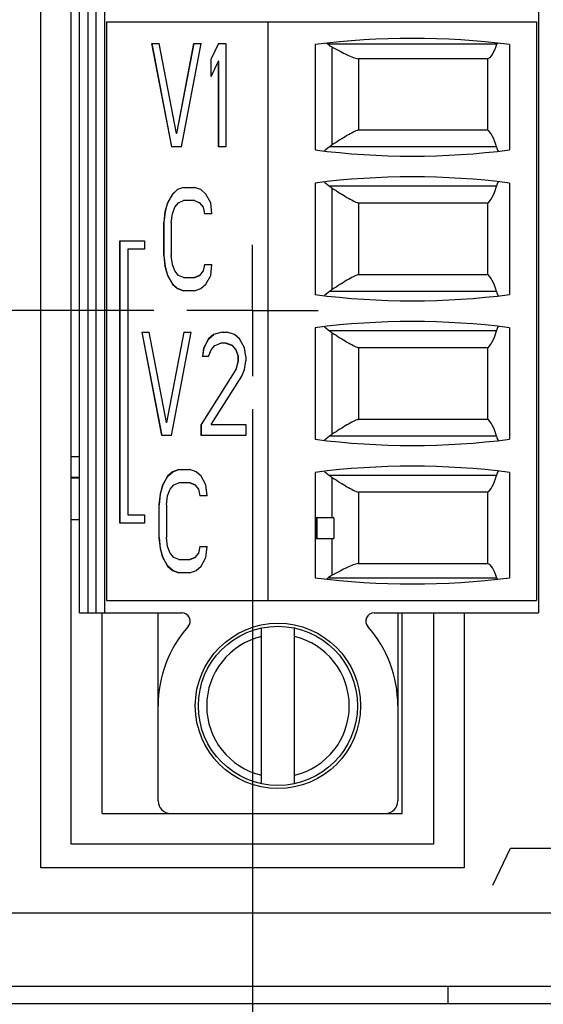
# Model space of a CAD drawing. Header units: inches. Extents: x 0 to 34, y 0 to 22.
# Tile 19 of 39: x 14.3 to 15.3, y 8.4 to 10.3. Entities that reach past the tile are written whole.
import ezdxf

# ---------------------------------------------------------------- set-up
doc = ezdxf.new("R2010")
doc.units = ezdxf.units.IN
doc.header["$LTSCALE"] = 1.87
doc.header["$MEASUREMENT"] = 0
doc.linetypes.add('CENTER', pattern=[0.6, 0.375, -0.075, 0.075, -0.075])
doc.layers.get('0').update_dxf_attribs({"linetype": 'CONTINUOUS'})
for name, color, linetype in [('02___PRT_ALL_AXES', 7, 'CONTINUOUS'), ('ARTWORK', 7, 'CONTINUOUS'), ('DEFAULT_1', 7, 'CENTER'), ('DIMENSIONS', 7, 'CONTINUOUS')]:
    doc.layers.add(name, color=color, linetype=linetype)
doc.styles.get("Standard").update_dxf_attribs({"font": 'txt', "width": 0.8})
doc.dimstyles.new('DIMSTYLE_1', dxfattribs={"dimtxt": 0.125, "dimasz": 0.18, "dimexe": 0.125, "dimexo": 0.0625, "dimgap": 0.03125, "dimtad": 0, "dimtih": 1, "dimtoh": 1, "dimlfac": 0.5, "dimzin": 4, "dimdsep": 46, "dimtxsty": 'STANDARD', "dimblk": '_FILLED', "dimblk1": '_FILLED', "dimblk2": '_FILLED', "dimcen": 0.09, "dimadec": 0, "dimazin": 0, "dimtp": 0.001, "dimtm": 0.001, "dimtfac": 1, "dimtofl": 0, "dimtmove": 0, "dimatfit": 3, "dimldrblk": '_FILLED', "dimfxl": 1, "dimtolj": 1, "dimtzin": 4, "dimarcsym": 0})
doc.dimstyles.new('DIMSTYLE_3', dxfattribs={"dimtxt": 0.125, "dimasz": 0.18, "dimexe": 0.125, "dimexo": 0.0625, "dimgap": 0.03125, "dimtad": 0, "dimtih": 1, "dimtoh": 1, "dimlfac": 0.5, "dimzin": 4, "dimdsep": 46, "dimtxsty": 'STANDARD', "dimblk": '_FILLED', "dimblk1": '_FILLED', "dimblk2": '_FILLED', "dimcen": 0.09, "dimadec": 0, "dimazin": 0, "dimtp": 0.01, "dimtm": 0.01, "dimtfac": 1, "dimtofl": 0, "dimtmove": 0, "dimatfit": 3, "dimldrblk": '_FILLED', "dimfxl": 1, "dimtolj": 1, "dimtzin": 4, "dimarcsym": 0})

# ---------------------------------------------------------------- blocks, each defined once
blk = doc.blocks.new('*D6')
at = {"layer": 'DIMENSIONS', "color": 2, "linetype": 'CONTINUOUS'}
blk.add_line((14.6988, 9.5799), (14.6988, 7.5131), dxfattribs=at)
at = {"layer": 'DIMENSIONS', "color": 2, "linetype": 'CONTINUOUS', "insert": (14.6363, 7.4506), "char_height": 0.125, "width": 1.125, "attachment_point": 3, "rotation": 90, "line_spacing_factor": 0.9}
blk.add_mtext('3.39{\\Ftxt.shx;\\W1.000000;\\H0.125000; }[86.2]', dxfattribs=at)
blk = doc.blocks.new('_FILLED')
at = {"color": 0, "linetype": 'BYBLOCK'}
blk.add_solid([(0, 0), (-1, 0.174), (-1, -0.174)], dxfattribs=at)
blk = doc.blocks.new('*D7')
at = {"layer": 'DIMENSIONS', "color": 2, "linetype": 'CONTINUOUS'}
for p, q in [((14.6688, 11.0819), (14.6688, 10.9289)), ((14.6688, 10.9289), (14.191, 10.7072)), ((14.191, 10.7072), (14.191, 7.5131))]:
    blk.add_line(p, q, dxfattribs=at)
at = {"layer": 'DIMENSIONS', "color": 2, "linetype": 'CONTINUOUS', "insert": (14.1285, 7.4506), "char_height": 0.125, "width": 1.125, "attachment_point": 3, "rotation": 90, "line_spacing_factor": 0.9}
blk.add_mtext('3.38{\\Ftxt.shx;\\W1.000000;\\H0.125000; }[85.8]', dxfattribs=at)
blk = doc.blocks.new('*D10')
at = {"layer": 'DIMENSIONS', "color": 2, "linetype": 'CONTINUOUS'}
blk.add_line((14.5111, 9.7676), (7.101, 9.7676), dxfattribs=at)
at = {"layer": 'DIMENSIONS', "color": 2, "linetype": 'CONTINUOUS', "insert": (7.0385, 9.8301), "char_height": 0.125, "width": 1.025, "attachment_point": 3, "line_spacing_factor": 0.9}
blk.add_mtext('.78{\\Ftxt.shx;\\W1.000000;\\H0.125000; }[19.9]', dxfattribs=at)
blk = doc.blocks.new('*D13')
at = {"layer": 'DIMENSIONS', "color": 2, "linetype": 'CONTINUOUS'}
for p, q in [((11.8361, 11.2696), (11.7242, 11.1175)), ((14.4811, 11.2696), (11.8361, 11.2696)), ((11.7242, 11.1175), (7.101, 11.1175))]:
    blk.add_line(p, q, dxfattribs=at)
at = {"layer": 'DIMENSIONS', "color": 2, "linetype": 'CONTINUOUS', "insert": (7.0385, 11.18), "char_height": 0.125, "width": 0.925, "attachment_point": 3, "line_spacing_factor": 0.9}
blk.add_mtext('1.53{\\Ftxt.shx;\\W1.000000;\\H0.125000; }[39]', dxfattribs=at)
blk = doc.blocks.new('*D21')
at = {"layer": 'DIMENSIONS', "color": 2, "linetype": 'CONTINUOUS'}
blk.add_line((14.4811, 14.2146), (7.101, 14.2146), dxfattribs=at)
at = {"layer": 'DIMENSIONS', "color": 2, "linetype": 'CONTINUOUS', "insert": (7.0385, 14.2771), "char_height": 0.125, "width": 1.125, "attachment_point": 3, "line_spacing_factor": 0.9}
blk.add_mtext('3.01{\\Ftxt.shx;\\W1.000000;\\H0.125000; }[76.4]', dxfattribs=at)
blk = doc.blocks.new('*D31')
at = {"layer": 'DIMENSIONS', "color": 2, "linetype": 'CONTINUOUS'}
blk.add_line((17.2625, 10.1541), (17.2625, 7.5131), dxfattribs=at)
at = {"layer": 'DIMENSIONS', "color": 2, "linetype": 'CONTINUOUS', "insert": (17.2, 7.4506), "char_height": 0.125, "width": 1.225, "attachment_point": 3, "rotation": 90, "line_spacing_factor": 0.9}
blk.add_mtext('4.68{\\Ftxt.shx;\\W1.000000;\\H0.125000; }[118.7]', dxfattribs=at)
blk = doc.blocks.new('*D32')
at = {"layer": 'DIMENSIONS', "color": 2, "linetype": 'CONTINUOUS'}
blk.add_line((19.3725, 10.1541), (19.3725, 7.5131), dxfattribs=at)
at = {"layer": 'DIMENSIONS', "color": 2, "linetype": 'CONTINUOUS', "insert": (19.31, 7.4506), "char_height": 0.125, "width": 1.225, "attachment_point": 3, "rotation": 90, "line_spacing_factor": 0.9}
blk.add_mtext('5.73{\\Ftxt.shx;\\W1.000000;\\H0.125000; }[145.5]', dxfattribs=at)
blk = doc.blocks.new('*D33')
at = {"layer": 'DIMENSIONS', "color": 2, "linetype": 'CONTINUOUS'}
blk.add_line((21.4825, 10.1541), (21.4825, 7.5131), dxfattribs=at)
at = {"layer": 'DIMENSIONS', "color": 2, "linetype": 'CONTINUOUS', "insert": (21.42, 7.4506), "char_height": 0.125, "width": 1.225, "attachment_point": 3, "rotation": 90, "line_spacing_factor": 0.9}
blk.add_mtext('6.79{\\Ftxt.shx;\\W1.000000;\\H0.125000; }[172.3]', dxfattribs=at)
blk = doc.blocks.new('*D34')
at = {"layer": 'DIMENSIONS', "color": 2, "linetype": 'CONTINUOUS'}
blk.add_line((23.5925, 10.1541), (23.5925, 7.5131), dxfattribs=at)
at = {"layer": 'DIMENSIONS', "color": 2, "linetype": 'CONTINUOUS', "insert": (23.53, 7.4506), "char_height": 0.125, "width": 1.225, "attachment_point": 3, "rotation": 90, "line_spacing_factor": 0.9}
blk.add_mtext('7.84{\\Ftxt.shx;\\W1.000000;\\H0.125000; }[199.1]', dxfattribs=at)
blk = doc.blocks.new('*D36')
at = {"layer": 'DIMENSIONS', "color": 2, "linetype": 'CONTINUOUS'}
blk.add_line((20.4276, 10.534), (20.4276, 7.5131), dxfattribs=at)
at = {"layer": 'DIMENSIONS', "color": 2, "linetype": 'CONTINUOUS', "insert": (20.3651, 7.4506), "char_height": 0.125, "width": 1.225, "attachment_point": 3, "rotation": 90, "line_spacing_factor": 0.9}
blk.add_mtext('6.26{\\Ftxt.shx;\\W1.000000;\\H0.125000; }[158.9]', dxfattribs=at)

msp = doc.modelspace()

# ---------------------------------------------------------------- linework, layer by layer
at = {"color": 3, "linetype": 'CONTINUOUS'}
for p, q in [((14.3538, 8.7506), (14.3538, 10.7846)), ((15.0438, 9.1915), (15.0438, 8.7506)), ((15.0438, 8.7506), (14.3538, 8.7506)), ((15.0708, 8.4796), (15.0708, 8.4466))]:
    msp.add_line(p, q, dxfattribs=at)
at = {"color": 7, "linetype": 'CONTINUOUS'}
for p, q in [((14.3696, 9.1915), (14.3696, 10.3411)), ((14.3853, 10.3411), (14.3853, 9.1915)), ((14.4011, 9.1915), (14.4011, 10.3411)), ((14.4168, 10.3411), (14.4168, 9.1915)), ((15.2436, 10.3411), (15.2436, 9.1915)), ((14.4208, 10.3175), (14.4208, 9.2151)), ((14.4208, 10.3175), (15.2397, 10.3175)), ((14.7279, 10.3175), (14.7279, 9.2151)), ((15.2397, 10.3175), (15.2397, 9.2151)), ((14.5071, 10.2762), (14.5447, 10.0794)), ((14.5071, 10.2762), (14.5212, 10.2762)), ((14.5452, 10.0794), (14.5075, 10.2762)), ((14.5541, 10.1045), (14.5212, 10.2762)), ((14.5871, 10.2762), (14.5541, 10.1045)), ((14.5546, 10.1045), (14.5875, 10.2762)), ((14.5635, 10.0794), (14.6012, 10.2762)), ((14.5871, 10.2762), (14.6012, 10.2762)), ((14.6341, 10.2762), (14.62, 10.2469)), ((14.6205, 10.2469), (14.6346, 10.2762)), ((14.6341, 10.2762), (14.6483, 10.2762)), ((14.6483, 10.2762), (14.6483, 10.0794)), ((14.8184, 10.2742), (14.8184, 10.0734)), ((15.1646, 10.2749), (14.8424, 10.2749)), ((14.8508, 10.0831), (14.8508, 10.2693)), ((15.1885, 10.2742), (15.1885, 10.0734)), ((14.62, 10.2134), (14.62, 10.2469)), ((14.6205, 10.2469), (14.62, 10.2469)), ((14.62, 10.2134), (14.6341, 10.2427)), ((14.6205, 10.2144), (14.6205, 10.2469)), ((14.6341, 10.0794), (14.6341, 10.2427)), ((14.6346, 10.2427), (14.6341, 10.2427)), ((14.6346, 10.0794), (14.6346, 10.2427)), ((14.9009, 10.247), (14.9009, 10.1115)), ((15.1465, 10.247), (14.9009, 10.247)), ((15.1465, 10.247), (15.1465, 10.1115)), ((14.9009, 10.1115), (15.1465, 10.1115)), ((14.5546, 10.1045), (14.5541, 10.1045)), ((14.5635, 10.0794), (14.5447, 10.0794)), ((14.6483, 10.0794), (14.6341, 10.0794)), ((14.8457, 10.0794), (14.8361, 10.0715)), ((15.1638, 10.0794), (14.8457, 10.0794)), ((14.5558, 9.9978), (14.5464, 9.9894)), ((14.5469, 9.9894), (14.5563, 9.9978)), ((14.5676, 10.002), (14.5558, 9.9978)), ((14.5563, 9.9978), (14.5558, 9.9978)), ((14.5676, 10.002), (14.5888, 10.002)), ((14.6006, 9.9978), (14.5888, 10.002)), ((14.61, 9.9894), (14.6006, 9.9978)), ((14.8184, 10.0104), (14.8184, 9.7978)), ((14.8361, 10.0123), (14.8457, 10.0044)), ((15.1638, 10.0044), (14.8457, 10.0044)), ((14.8508, 9.8076), (14.8508, 10.0006)), ((15.1885, 10.0104), (15.1885, 9.7978)), ((14.5464, 9.9894), (14.537, 9.9727)), ((14.5375, 9.9727), (14.5469, 9.9894)), ((14.5469, 9.9894), (14.5464, 9.9894)), ((14.6194, 9.9727), (14.61, 9.9894)), ((14.537, 9.9727), (14.5323, 9.9559)), ((14.5328, 9.9559), (14.5375, 9.9727)), ((14.5375, 9.9727), (14.537, 9.9727)), ((14.5464, 9.9517), (14.5511, 9.9643)), ((14.5511, 9.9643), (14.5582, 9.9727)), ((14.5582, 9.9727), (14.5676, 9.9768)), ((14.5893, 9.9768), (14.5676, 9.9768)), ((14.5888, 9.9768), (14.5982, 9.9727)), ((14.5982, 9.9727), (14.6053, 9.9643)), ((14.5987, 9.9727), (14.5982, 9.9727)), ((14.6057, 9.9643), (14.5987, 9.9727)), ((14.6053, 9.9643), (14.6076, 9.9517)), ((14.6057, 9.9643), (14.6053, 9.9643)), ((14.6081, 9.9517), (14.6057, 9.9643)), ((14.6217, 9.9517), (14.6194, 9.9727)), ((14.9009, 9.9723), (14.9009, 9.8359)), ((15.1465, 9.9723), (14.9009, 9.9723)), ((15.1465, 9.9723), (15.1465, 9.8359)), ((14.5323, 9.9559), (14.53, 9.935)), ((14.5304, 9.935), (14.5328, 9.9559)), ((14.5328, 9.9559), (14.5323, 9.9559)), ((14.5441, 9.935), (14.5464, 9.9517)), ((14.6217, 9.9517), (14.6076, 9.9517)), ((14.53, 9.8721), (14.53, 9.935)), ((14.5304, 9.935), (14.53, 9.935)), ((14.5304, 9.8721), (14.5304, 9.935)), ((14.5441, 9.935), (14.5441, 9.8721)), ((14.4464, 9.3627), (14.4464, 9.9)), ((14.4464, 9.9), (14.4933, 9.9)), ((14.4468, 9.3627), (14.4468, 9.9)), ((14.4933, 9.9), (14.4933, 9.8843)), ((14.4614, 9.8843), (14.4614, 9.3784)), ((14.4933, 9.8843), (14.4614, 9.8843)), ((14.5304, 9.8721), (14.53, 9.8721)), ((14.53, 9.8721), (14.5323, 9.8512)), ((14.5328, 9.8512), (14.5304, 9.8721)), ((14.5464, 9.8554), (14.5441, 9.8721)), ((14.5328, 9.8512), (14.5323, 9.8512)), ((14.5323, 9.8512), (14.537, 9.8344)), ((14.5375, 9.8344), (14.5328, 9.8512)), ((14.5511, 9.8428), (14.5464, 9.8554)), ((14.6076, 9.8554), (14.6053, 9.8428)), ((14.6057, 9.8428), (14.6081, 9.8554)), ((14.6076, 9.8554), (14.6217, 9.8554)), ((14.6194, 9.8344), (14.6217, 9.8554)), ((14.537, 9.8344), (14.5464, 9.8177)), ((14.5375, 9.8344), (14.537, 9.8344)), ((14.5469, 9.8177), (14.5375, 9.8344)), ((14.5582, 9.8344), (14.5511, 9.8428)), ((14.5676, 9.8303), (14.5582, 9.8344)), ((14.5676, 9.8303), (14.5893, 9.8303)), ((14.5982, 9.8344), (14.5888, 9.8303)), ((14.5893, 9.8303), (14.5987, 9.8344)), ((14.6053, 9.8428), (14.5982, 9.8344)), ((14.5987, 9.8344), (14.5982, 9.8344)), ((14.5987, 9.8344), (14.6057, 9.8428)), ((14.6057, 9.8428), (14.6053, 9.8428)), ((14.61, 9.8177), (14.6194, 9.8344)), ((14.9009, 9.8359), (15.1465, 9.8359)), ((14.5464, 9.8177), (14.5558, 9.8093)), ((14.5469, 9.8177), (14.5464, 9.8177)), ((14.5563, 9.8093), (14.5469, 9.8177)), ((14.6006, 9.8093), (14.61, 9.8177)), ((14.5563, 9.8093), (14.5558, 9.8093)), ((14.5558, 9.8093), (14.5676, 9.8051)), ((14.5677, 9.8053), (14.5563, 9.8093)), ((14.5888, 9.8051), (14.5676, 9.8051)), ((14.5888, 9.8051), (14.6006, 9.8093)), ((14.8457, 9.8038), (14.8361, 9.7959)), ((15.1638, 9.8038), (14.8457, 9.8038)), ((14.8361, 9.7367), (14.8457, 9.7288)), ((14.4883, 9.7261), (14.5024, 9.7261)), ((14.4883, 9.7261), (14.526, 9.5292)), ((14.5264, 9.5292), (14.4888, 9.7261)), ((14.5354, 9.5543), (14.5024, 9.7261)), ((14.5683, 9.7261), (14.5354, 9.5543)), ((14.5358, 9.5543), (14.5688, 9.7261)), ((14.5448, 9.5292), (14.5824, 9.7261)), ((14.5683, 9.7261), (14.5824, 9.7261)), ((14.6248, 9.7219), (14.6154, 9.7135)), ((14.6159, 9.7135), (14.6253, 9.7219)), ((14.6413, 9.7261), (14.6248, 9.7219)), ((14.6253, 9.7219), (14.6248, 9.7219)), ((14.6413, 9.7261), (14.6507, 9.7261)), ((14.6648, 9.7219), (14.6507, 9.7261)), ((14.6742, 9.7135), (14.6648, 9.7219)), ((14.8184, 9.7348), (14.8184, 9.5222)), ((15.1638, 9.7288), (14.8457, 9.7288)), ((14.8508, 9.532), (14.8508, 9.7251)), ((15.1885, 9.7348), (15.1885, 9.5222)), ((14.6154, 9.7135), (14.606, 9.6967)), ((14.6064, 9.6967), (14.6159, 9.7135)), ((14.6159, 9.7135), (14.6154, 9.7135)), ((14.6201, 9.6926), (14.6272, 9.7009)), ((14.6272, 9.7009), (14.6389, 9.7051)), ((14.6488, 9.7051), (14.6389, 9.7051)), ((14.6483, 9.7051), (14.6601, 9.7009)), ((14.6606, 9.7009), (14.6488, 9.7051)), ((14.6601, 9.7009), (14.6672, 9.6926)), ((14.6606, 9.7009), (14.6601, 9.7009)), ((14.6676, 9.6926), (14.6606, 9.7009)), ((14.6836, 9.6967), (14.6742, 9.7135)), ((14.606, 9.6967), (14.6036, 9.68)), ((14.6154, 9.68), (14.6036, 9.68)), ((14.6041, 9.68), (14.6064, 9.6967)), ((14.6064, 9.6967), (14.606, 9.6967)), ((14.6154, 9.68), (14.6201, 9.6926)), ((14.6676, 9.6926), (14.6672, 9.6926)), ((14.6672, 9.6926), (14.6719, 9.68)), ((14.6723, 9.68), (14.6676, 9.6926)), ((14.6723, 9.68), (14.6719, 9.68)), ((14.6719, 9.6716), (14.6719, 9.68)), ((14.6723, 9.6716), (14.6723, 9.68)), ((14.686, 9.68), (14.6836, 9.6967)), ((14.686, 9.68), (14.686, 9.6716)), ((15.1465, 9.6967), (14.9009, 9.6967)), ((14.9009, 9.6967), (14.9009, 9.5603)), ((15.1465, 9.6967), (15.1465, 9.5603)), ((14.6719, 9.6716), (14.6672, 9.6549)), ((14.6676, 9.6549), (14.6723, 9.6716)), ((14.6723, 9.6716), (14.6719, 9.6716)), ((14.6836, 9.6549), (14.686, 9.6716)), ((14.6672, 9.6549), (14.6013, 9.5502)), ((14.6017, 9.5502), (14.6676, 9.6549)), ((14.6201, 9.5502), (14.6789, 9.6423)), ((14.6676, 9.6549), (14.6672, 9.6549)), ((14.6789, 9.6423), (14.6836, 9.6549)), ((14.5358, 9.5543), (14.5354, 9.5543)), ((14.6013, 9.5292), (14.6013, 9.5502)), ((14.6017, 9.5502), (14.6013, 9.5502)), ((14.6017, 9.5292), (14.6017, 9.5502)), ((14.6201, 9.5502), (14.686, 9.5502)), ((14.686, 9.5502), (14.686, 9.5292)), ((14.9009, 9.5603), (15.1465, 9.5603)), ((14.5448, 9.5292), (14.526, 9.5292)), ((14.686, 9.5292), (14.6013, 9.5292)), ((14.8457, 9.5282), (14.8361, 9.5203)), ((15.1638, 9.5282), (14.8457, 9.5282)), ((14.3538, 9.4894), (14.3696, 9.4894)), ((14.5467, 9.4605), (14.5373, 9.4521)), ((14.5378, 9.4521), (14.5472, 9.4605)), ((14.5585, 9.4646), (14.5467, 9.4605)), ((14.5472, 9.4605), (14.5467, 9.4605)), ((14.5472, 9.4605), (14.5586, 9.4645)), ((14.5585, 9.4646), (14.5797, 9.4646)), ((14.5914, 9.4605), (14.5797, 9.4646)), ((14.6009, 9.4521), (14.5914, 9.4605)), ((14.8184, 9.4592), (14.8184, 9.2584)), ((14.8361, 9.4611), (14.8457, 9.4532)), ((15.1885, 9.4592), (15.1885, 9.2584)), ((14.3538, 9.45), (14.3696, 9.45)), ((14.3538, 9.4485), (14.3696, 9.4485)), ((14.5279, 9.4353), (14.5232, 9.4186)), ((14.5237, 9.4186), (14.5284, 9.4353)), ((14.5373, 9.4521), (14.5279, 9.4353)), ((14.5284, 9.4353), (14.5279, 9.4353)), ((14.5284, 9.4353), (14.5378, 9.4521)), ((14.5378, 9.4521), (14.5373, 9.4521)), ((14.542, 9.427), (14.5491, 9.4353)), ((14.5491, 9.4353), (14.5585, 9.4395)), ((14.5801, 9.4395), (14.5585, 9.4395)), ((14.5797, 9.4395), (14.5891, 9.4353)), ((14.5896, 9.4353), (14.5801, 9.4395)), ((14.5891, 9.4353), (14.5962, 9.427)), ((14.5896, 9.4353), (14.5891, 9.4353)), ((14.5966, 9.427), (14.5896, 9.4353)), ((14.6103, 9.4353), (14.6009, 9.4521)), ((14.6126, 9.4144), (14.6103, 9.4353)), ((15.1638, 9.4532), (14.8457, 9.4532)), ((14.8508, 9.3726), (14.8508, 9.4495)), ((14.5232, 9.4186), (14.5209, 9.3976)), ((14.5213, 9.3976), (14.5237, 9.4186)), ((14.5237, 9.4186), (14.5232, 9.4186)), ((14.5373, 9.4144), (14.542, 9.427)), ((14.5966, 9.427), (14.5962, 9.427)), ((14.5962, 9.427), (14.5985, 9.4144)), ((14.599, 9.4144), (14.5966, 9.427)), ((15.1465, 9.4212), (14.9009, 9.4212)), ((14.9009, 9.4212), (14.9009, 9.2857)), ((15.1465, 9.4212), (15.1465, 9.2857)), ((14.5209, 9.3348), (14.5209, 9.3976)), ((14.5213, 9.3976), (14.5209, 9.3976)), ((14.5213, 9.3348), (14.5213, 9.3976)), ((14.535, 9.3976), (14.5373, 9.4144)), ((14.535, 9.3976), (14.535, 9.3348)), ((14.6126, 9.4144), (14.5985, 9.4144)), ((14.3538, 9.3697), (14.3696, 9.3697)), ((14.4933, 9.3627), (14.4464, 9.3627)), ((14.4614, 9.3784), (14.4933, 9.3784)), ((14.4933, 9.3784), (14.4933, 9.3627)), ((14.8538, 9.3726), (14.8187, 9.3726)), ((14.8187, 9.3726), (14.8187, 9.3332)), ((14.8223, 9.3332), (14.8223, 9.3726)), ((14.8538, 9.3726), (14.8538, 9.3332)), ((14.5213, 9.3348), (14.5209, 9.3348)), ((14.5209, 9.3348), (14.5232, 9.3139)), ((14.5237, 9.3139), (14.5213, 9.3348)), ((14.5373, 9.3181), (14.535, 9.3348)), ((14.8187, 9.3332), (14.8538, 9.3332)), ((14.8508, 9.2633), (14.8508, 9.3332)), ((14.5232, 9.3139), (14.5279, 9.2971)), ((14.5237, 9.3139), (14.5232, 9.3139)), ((14.5284, 9.2971), (14.5237, 9.3139)), ((14.542, 9.3055), (14.5373, 9.3181)), ((14.5491, 9.2971), (14.542, 9.3055)), ((14.5962, 9.3055), (14.5891, 9.2971)), ((14.5896, 9.2971), (14.5966, 9.3055)), ((14.5985, 9.3181), (14.5962, 9.3055)), ((14.5966, 9.3055), (14.5962, 9.3055)), ((14.5966, 9.3055), (14.599, 9.3181)), ((14.5985, 9.3181), (14.6126, 9.3181)), ((14.6103, 9.2971), (14.6126, 9.3181)), ((14.5279, 9.2971), (14.5373, 9.2804)), ((14.5284, 9.2971), (14.5279, 9.2971)), ((14.5378, 9.2804), (14.5284, 9.2971)), ((14.5585, 9.2929), (14.5491, 9.2971)), ((14.5585, 9.2929), (14.5801, 9.2929)), ((14.5891, 9.2971), (14.5797, 9.2929)), ((14.5801, 9.2929), (14.5896, 9.2971)), ((14.5896, 9.2971), (14.5891, 9.2971)), ((14.6009, 9.2804), (14.6103, 9.2971)), ((14.9009, 9.2857), (15.1465, 9.2857)), ((14.5373, 9.2804), (14.5467, 9.272)), ((14.5378, 9.2804), (14.5373, 9.2804)), ((14.5472, 9.272), (14.5378, 9.2804)), ((14.5467, 9.272), (14.5585, 9.2678)), ((14.5472, 9.272), (14.5467, 9.272)), ((14.5586, 9.2679), (14.5472, 9.272)), ((14.5797, 9.2678), (14.5585, 9.2678)), ((14.5797, 9.2678), (14.5914, 9.272)), ((14.5914, 9.272), (14.6009, 9.2804)), ((15.1646, 9.2577), (14.8424, 9.2577)), ((14.4208, 9.2151), (15.2397, 9.2151)), ((14.3696, 9.1915), (14.5644, 9.1915)), ((14.4129, 8.8096), (14.4129, 9.1915)), ((14.5192, 8.8332), (14.5192, 9.1915)), ((14.9306, 9.1915), (15.2436, 9.1915)), ((14.9759, 9.1915), (14.9759, 8.8332)), ((14.9838, 8.8096), (14.9838, 9.1915)), ((14.716, 8.8661), (14.716, 9.1626)), ((14.779, 8.8661), (14.779, 9.1626)), ((14.4129, 8.8096), (14.9838, 8.8096)), ((15.7728, 8.4466), (10.1128, 8.4466))]:
    msp.add_line(p, q, dxfattribs=at)
for radius in [0.1575, 0.1516]:
    msp.add_circle((14.7475, 9.0143), radius, dxfattribs=at)
for centre, radius, start, end in [((15.0034, 8.8306), 1.4554, 82.6956, 97.3044), ((14.561, 9.9334), 0.4425, 50.5036, 50.8432), ((15.0034, 11.517), 1.4554, 262.6956, 277.3044), ((14.8782, 10.0405), 0.0506, 122.689, 129.8809), ((15.0034, 8.5668), 1.4554, 82.6956, 97.3044), ((14.8779, 10.0429), 0.0502, 230.0845, 237.3452), ((15.0034, 11.2414), 1.4554, 262.6956, 277.3044), ((14.8782, 9.7649), 0.0506, 122.689, 129.8809), ((15.0034, 8.2912), 1.4554, 82.6956, 97.3044), ((14.8779, 9.7673), 0.0502, 230.0845, 237.3452), ((14.8782, 9.4893), 0.0506, 122.689, 129.8809), ((15.0034, 10.9658), 1.4554, 262.6956, 277.3044), ((15.0034, 8.0156), 1.4554, 82.6956, 97.3044), ((14.8779, 9.4917), 0.0502, 230.0845, 237.3452), ((15.0034, 10.702), 1.4554, 262.6956, 277.3044), ((14.5584, 9.6024), 0.4466, 309.1581, 309.4946), ((14.5644, 9.1758), 0.0157, 318.6016, 90), ((14.9306, 9.1758), 0.0157, 90, 221.3984), ((14.7475, 9.0143), 0.2283, 138.6016, 180), ((14.7475, 9.0143), 0.2283, 0, 41.3984), ((14.7475, 9.0143), 0.1358, 103.408, 256.592), ((14.7475, 9.0143), 0.1358, 283.408, 76.592), ((14.5428, 8.8332), 0.0236, 180, 270), ((14.9523, 8.8332), 0.0236, 270, 360)]:
    msp.add_arc(centre, radius, start, end, dxfattribs=at)
for centre, major_axis, start_param, end_param in [((15.1441, 10.3647), (0, 0.1181), -3.066535, -2.435448), ((15.1755, 10.2269), (0, 0.063), 0.660766, 0.706144), ((15.1418, 9.9946), (0, 0.1181), -0.770746, -0.148776), ((15.1755, 10.1246), (0, 0.063), -3.912338, -3.696848), ((15.1418, 10.0891), (0, 0.1181), -2.992816, -2.370847), ((15.1755, 9.9592), (0, 0.063), 0.555255, 0.770746), ((15.1418, 9.7191), (0, 0.1181), -0.770746, -0.148776), ((15.1755, 9.849), (0, 0.063), -3.912338, -3.696848), ((15.1755, 9.6836), (0, 0.063), 0.555255, 0.770746), ((15.1418, 9.8135), (0, 0.1181), -2.992816, -2.370847), ((15.1418, 9.4435), (0, 0.1181), -0.770746, -0.148776), ((15.1755, 9.5734), (0, 0.063), -3.912338, -3.696848), ((15.1755, 9.408), (0, 0.063), 0.555255, 0.770746), ((15.1418, 9.538), (0, 0.1181), -2.992816, -2.370847), ((15.1441, 9.1679), (0, 0.1181), -0.706144, -0.075058), ((15.1755, 9.3057), (0, 0.063), -3.847737, -3.802359)]:
    msp.add_ellipse(centre, major_axis=major_axis, ratio=0.266667, start_param=start_param, end_param=end_param, dxfattribs=at)
for points, knots in [([(14.8424, 10.2749), (14.8431, 10.2743), (14.8457, 10.2723), (14.8486, 10.2705), (14.8508, 10.2693)], [0, 0, 0, 0, 0.245799, 1, 1, 1, 1]), ([(14.8508, 10.2693), (14.8558, 10.2667), (14.8651, 10.2617), (14.8785, 10.255), (14.8901, 10.2498), (14.8975, 10.2475), (14.9009, 10.247)], [0, 0, 0, 0, 0.304581, 0.578581, 0.813199, 1, 1, 1, 1]), ([(14.9009, 10.1115), (14.8975, 10.1103), (14.89, 10.107), (14.8783, 10.1004), (14.865, 10.0923), (14.8557, 10.0863), (14.8508, 10.0831)], [0, 0, 0, 0, 0.188527, 0.424439, 0.697945, 1, 1, 1, 1]), ([(14.8508, 10.0006), (14.8557, 9.9975), (14.865, 9.9915), (14.8783, 9.9833), (14.89, 9.9768), (14.8975, 9.9734), (14.9009, 9.9723)], [0, 0, 0, 0, 0.302059, 0.575569, 0.811478, 1, 1, 1, 1]), ([(14.9009, 9.8359), (14.8975, 9.8348), (14.89, 9.8314), (14.8783, 9.8249), (14.865, 9.8167), (14.8557, 9.8107), (14.8508, 9.8076)], [0, 0, 0, 0, 0.188527, 0.424439, 0.697945, 1, 1, 1, 1]), ([(14.8508, 9.7251), (14.8557, 9.7219), (14.865, 9.7159), (14.8783, 9.7078), (14.89, 9.7012), (14.8975, 9.6978), (14.9009, 9.6967)], [0, 0, 0, 0, 0.302059, 0.575569, 0.811478, 1, 1, 1, 1]), ([(14.9009, 9.5603), (14.8975, 9.5592), (14.89, 9.5558), (14.8783, 9.5493), (14.865, 9.5411), (14.8557, 9.5351), (14.8508, 9.532)], [0, 0, 0, 0, 0.188527, 0.424439, 0.697945, 1, 1, 1, 1]), ([(14.8508, 9.4495), (14.8557, 9.4463), (14.865, 9.4404), (14.8783, 9.4322), (14.89, 9.4256), (14.8975, 9.4223), (14.9009, 9.4212)], [0, 0, 0, 0, 0.302059, 0.575569, 0.811478, 1, 1, 1, 1]), ([(14.9009, 9.2857), (14.8975, 9.2851), (14.8901, 9.2828), (14.8785, 9.2777), (14.8651, 9.2709), (14.8558, 9.2659), (14.8508, 9.2633)], [0, 0, 0, 0, 0.186806, 0.421427, 0.695423, 1, 1, 1, 1]), ([(14.8508, 9.2633), (14.8501, 9.2629), (14.8471, 9.2613), (14.8444, 9.2593), (14.8424, 9.2577)], [0, 0, 0, 0, 0.254966, 1, 1, 1, 1])]:
    msp.add_open_spline(points, degree=3, knots=knots, dxfattribs=at)
at = {"layer": '02___PRT_ALL_AXES', "color": 3, "linetype": 'CONTINUOUS'}
for p, q in [((15.4769, 8.6196), (9.6756, 8.6196)), ((15.5439, 8.4796), (9.6756, 8.4796))]:
    msp.add_line(p, q, dxfattribs=at)
at = {"layer": 'ARTWORK', "color": 40, "linetype": 'CONTINUOUS'}
for p, q in [((14.2957, 8.7059), (14.2957, 10.8293)), ((15.102, 9.1915), (15.102, 8.7059)), ((15.1568, 8.6729), (15.1906, 8.7431)), ((15.1906, 8.7431), (15.4013, 8.7431)), ((15.102, 8.7059), (14.2957, 8.7059))]:
    msp.add_line(p, q, dxfattribs=at)
at = {"layer": 'DEFAULT_1', "color": 7, "linetype": 'CENTER'}
for q in [(14.6988, 9.8928), (14.5736, 9.7676), (14.824, 9.7676), (14.6988, 9.6424)]:
    msp.add_line((14.6988, 9.7676), q, dxfattribs=at)

# ---------------------------------------------------------------- dimensions: what is measured, and where the dimension line sits
at = {"layer": 'DIMENSIONS', "color": 2, "linetype": 'CONTINUOUS'}
for feature_location, offset, dtype, origin, dimstyle, picture, middle in [((14.4811, 14.2146), (-7.3801, 0), 0, (14.5436, 8.2013), 'DIMSTYLE_3', '*D21', (6.476, 14.2146)), ((14.4811, 11.2696), (-7.3801, -0.1521), 0, (14.5436, 8.2013), 'DIMSTYLE_3', '*D13', (6.576, 11.1175)), ((14.6688, 11.0819), (-0.4778, -3.5688), 0, (7.9125, 11.1444), 'DIMSTYLE_1', '*D7', (14.191, 6.8881)), ((20.4276, 10.534), (0, -3.0209), 1, (7.9125, 10.5965), 'DIMSTYLE_3', '*D36', (20.4276, 6.8381)), ((17.26253, 10.15411), (0, -2.641), 1, (7.91249, 10.21661), 'DIMSTYLE_3', '*D31', (17.26253, 6.83811)), ((19.3725, 10.1541), (0, -2.641), 1, (7.9125, 10.2166), 'DIMSTYLE_3', '*D32', (19.3725, 6.8381)), ((21.48253, 10.15411), (0, -2.641), 1, (7.91249, 10.21661), 'DIMSTYLE_3', '*D33', (21.48253, 6.83811)), ((23.5925, 10.1541), (0, -2.641), 1, (7.9125, 10.2166), 'DIMSTYLE_3', '*D34', (23.5925, 6.8381)), ((14.5111, 9.7676), (-7.4102, 0), 0, (14.5736, 8.2013), 'DIMSTYLE_3', '*D10', (6.526, 9.7676)), ((14.6988, 9.5799), (0, -2.0668), 1, (7.9125, 9.6424), 'DIMSTYLE_1', '*D6', (14.6988, 6.8881))]:
    dim = msp.add_ordinate_dim(feature_location=feature_location, offset=offset, dtype=dtype, origin=origin, dimstyle=dimstyle, dxfattribs=at)
    dim.commit()
    dim.dimension.update_dxf_attribs({"geometry": picture, "text_midpoint": middle})

doc.saveas('drawing.dxf')
